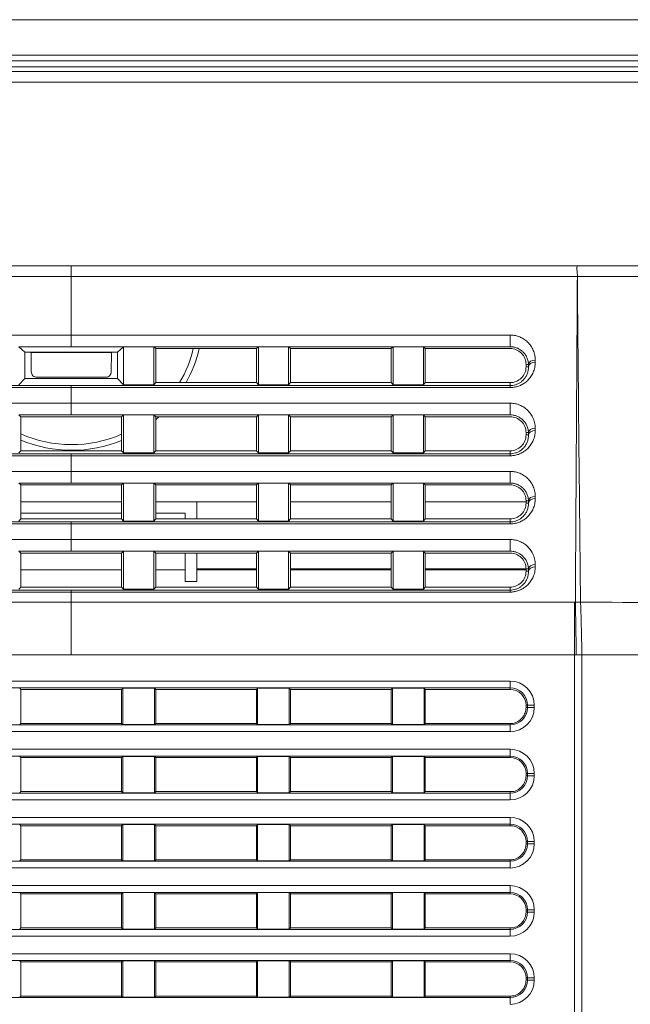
# Model space of a CAD drawing. Header units: millimetres. Extents: x 0 to 437, y 0 to 311.
# Tile 24 of 44: x 91 to 104, y 158 to 179. Entities that reach past the tile are written whole.
import ezdxf

# ---------------------------------------------------------------- set-up
doc = ezdxf.new("R2010")
doc.units = ezdxf.units.MM
for name, color, linetype, lineweight in [('APPARENT', 7, 'Continuous', 0), ('ARETES TANGENTES', 7, 'Continuous', 0), ('DIMENSIONS', 7, 'Continuous', 0)]:
    doc.layers.add(name, color=color, linetype=linetype, lineweight=lineweight)
doc.dimstyles.new('ISO-25', dxfattribs={"dimtxt": 2.5, "dimasz": 2.5, "dimexe": 1.25, "dimexo": 0.625, "dimtad": 1, "dimtxsty": 'Standard', "dimcen": 2.5, "dimadec": 0, "dimazin": 0, "dimtfac": 1, "dimtmove": 0, "dimatfit": 3, "dimfxl": 1, "dimarcsym": 0})

# ---------------------------------------------------------------- blocks, each defined once
blk = doc.blocks.new('D1')
h = blk.add_hatch(color=7)
h.paths.add_polyline_path([(38.317, 176.327), (38.817, 179.327), (39.317, 176.327)], flags=0)
h.paths.add_polyline_path([(39.317, 60.716), (38.817, 57.716), (38.317, 60.716)], flags=0)
at = {"layer": 'DIMENSIONS'}
for p, q in [((62.374, 179.327), (38.817, 179.327)), ((38.817, 176.327), (38.817, 124.459)), ((38.817, 119.873), (38.817, 129.045)), ((38.817, 60.716), (38.817, 124.459)), ((67.733, 57.716), (38.817, 57.716))]:
    blk.add_line(p, q, dxfattribs=at)
for points in [[(38.817, 179.327), (39.317, 176.327), (38.317, 176.327), (38.817, 179.327)], [(38.817, 57.716), (38.317, 60.716), (39.317, 60.716), (38.817, 57.716)]]:
    blk.add_lwpolyline(points, dxfattribs=at)
at = {"layer": 'DIMENSIONS', "char_height": 1.96986, "attachment_point": 5, "rotation": 90}
for s, insert in [('{\\fArial|b0|i0|c0|p0;}', (37.229, 128.693)), ('{\\fArial|b0|i0|c0|p0;486.4}{\\fArial|b0|i0|c0|p0;}', (37.229, 124.459)), ('{\\fArial|b0|i0|c0|p0;}', (37.229, 124.459)), ('{\\fArial|b0|i0|c0|p0;}', (37.229, 124.459)), ('{\\fArial|b0|i0|c0|p0;}', (37.229, 120.226))]:
    blk.add_mtext(s, dxfattribs=dict(at, insert=insert))
blk = doc.blocks.new('D2')
h = blk.add_hatch(color=7)
h.paths.add_polyline_path([(54.59, 187.02), (51.59, 187.52), (54.59, 188.02)], flags=0)
h.paths.add_polyline_path([(129.229, 188.02), (132.229, 187.52), (129.229, 187.02)], flags=0)
at = {"layer": 'DIMENSIONS'}
for p, q in [((51.59, 161.214), (51.59, 187.52)), ((54.59, 187.52), (91.823, 187.52)), ((96.056, 187.52), (86.884, 187.52)), ((129.229, 187.52), (91.823, 187.52)), ((132.229, 161.214), (132.229, 187.52))]:
    blk.add_line(p, q, dxfattribs=at)
for points in [[(51.59, 187.52), (54.59, 188.02), (54.59, 187.02), (51.59, 187.52)], [(132.229, 187.52), (129.229, 187.02), (129.229, 188.02), (132.229, 187.52)]]:
    blk.add_lwpolyline(points, dxfattribs=at)
at = {"layer": 'DIMENSIONS', "char_height": 1.96986, "attachment_point": 5}
for s, insert in [('{\\fArial|b0|i0|c0|p0;322.6}{\\fArial|b0|i0|c0|p0;}', (91.823, 189.107)), ('{\\fArial|b0|i0|c0|p0;}', (87.589, 189.107)), ('{\\fArial|b0|i0|c0|p0;}', (91.823, 189.107)), ('{\\fArial|b0|i0|c0|p0;}', (91.823, 189.107)), ('{\\fArial|b0|i0|c0|p0;}', (96.056, 189.107))]:
    blk.add_mtext(s, dxfattribs=dict(at, insert=insert))
blk = doc.blocks.new('D3')
h = blk.add_hatch(color=7)
h.paths.add_polyline_path([(211.99, 185.104), (208.99, 185.604), (211.99, 186.104)], flags=0)
h.paths.add_polyline_path([(240.209, 186.104), (243.209, 185.604), (240.209, 185.104)], flags=0)
at = {"layer": 'DIMENSIONS'}
for p, q in [((208.99, 170.102), (208.99, 185.604)), ((211.99, 185.604), (225.995, 185.604)), ((230.229, 185.604), (221.056, 185.604)), ((240.209, 185.604), (225.995, 185.604)), ((243.209, 165.348), (243.209, 185.604))]:
    blk.add_line(p, q, dxfattribs=at)
for points in [[(208.99, 185.604), (211.99, 186.104), (211.99, 185.104), (208.99, 185.604)], [(243.209, 185.604), (240.209, 185.104), (240.209, 186.104), (243.209, 185.604)]]:
    blk.add_lwpolyline(points, dxfattribs=at)
at = {"layer": 'DIMENSIONS', "char_height": 1.96986, "attachment_point": 5}
for s, insert in [('{\\fArial|b0|i0|c0|p0;136.9}{\\fArial|b0|i0|c0|p0;}', (225.995, 187.191)), ('{\\fArial|b0|i0|c0|p0;}', (221.762, 187.191)), ('{\\fArial|b0|i0|c0|p0;}', (225.995, 187.191)), ('{\\fArial|b0|i0|c0|p0;}', (225.995, 187.191)), ('{\\fArial|b0|i0|c0|p0;}', (230.229, 187.191))]:
    blk.add_mtext(s, dxfattribs=dict(at, insert=insert))

msp = doc.modelspace()

# ---------------------------------------------------------------- linework, layer by layer
at = {"layer": 'APPARENT'}
for p, q in [((118.887, 178.291), (64.932, 178.291)), ((90.759, 172.13), (90.89, 172.007)), ((93.06, 172.13), (92.929, 172.007)), ((93.06, 172.13), (93.06, 171.293)), ((93.06, 172.13), (93.723, 172.13)), ((93.767, 172.089), (93.723, 172.13)), ((93.723, 171.293), (93.723, 172.13)), ((93.767, 171.339), (93.767, 172.089)), ((93.767, 172.089), (95.981, 172.089)), ((95.981, 172.089), (96.025, 172.13)), ((95.981, 171.339), (95.981, 172.089)), ((96.025, 172.13), (96.687, 172.13)), ((96.025, 172.13), (96.025, 171.293)), ((96.731, 172.089), (96.687, 172.13)), ((96.687, 171.293), (96.687, 172.13)), ((96.731, 171.339), (96.731, 172.089)), ((96.731, 172.089), (98.945, 172.089)), ((98.945, 172.089), (98.989, 172.13)), ((98.945, 171.339), (98.945, 172.089)), ((98.989, 172.13), (98.989, 171.293)), ((98.989, 172.13), (99.652, 172.13)), ((99.695, 172.089), (99.652, 172.13)), ((99.652, 171.293), (99.652, 172.13)), ((99.695, 171.339), (99.695, 172.089)), ((99.695, 172.089), (101.376, 172.089)), ((101.56, 172.089), (101.376, 172.089)), ((91.015, 172.008), (90.89, 172.007)), ((90.89, 171.432), (90.89, 172.007)), ((91.91, 172.009), (91.015, 172.008)), ((92.793, 172), (91.026, 172)), ((91.031, 171.578), (91.026, 172)), ((91.91, 172.009), (92.804, 172.008)), ((92.788, 171.578), (92.793, 172)), ((92.793, 172), (92.802, 172.006)), ((92.804, 172.008), (92.929, 172.007)), ((92.929, 171.432), (92.929, 172.007)), ((101.91, 171.739), (101.91, 171.689)), ((101.963, 171.739), (101.91, 171.739)), ((101.963, 171.689), (101.91, 171.689)), ((90.89, 171.432), (90.759, 171.293)), ((90.89, 171.432), (92.929, 171.432)), ((92.668, 171.459), (91.151, 171.459)), ((92.929, 171.432), (93.06, 171.293)), ((93.723, 171.293), (93.06, 171.293)), ((93.767, 171.339), (93.723, 171.293)), ((95.981, 171.339), (93.767, 171.339)), ((95.981, 171.339), (96.025, 171.293)), ((96.687, 171.293), (96.025, 171.293)), ((96.731, 171.339), (96.687, 171.293)), ((98.945, 171.339), (96.731, 171.339)), ((98.945, 171.339), (98.989, 171.293)), ((99.652, 171.293), (98.989, 171.293)), ((99.695, 171.339), (99.652, 171.293)), ((101.361, 171.339), (99.695, 171.339)), ((101.56, 171.339), (101.361, 171.339)), ((101.56, 171.273), (101.56, 171.339)), ((90.802, 170.589), (90.759, 170.63)), ((93.017, 170.589), (90.802, 170.589)), ((90.802, 169.839), (90.802, 170.589)), ((93.017, 170.589), (93.06, 170.63)), ((93.017, 169.839), (93.017, 170.589)), ((93.06, 170.63), (93.723, 170.63)), ((93.06, 170.63), (93.06, 169.793)), ((93.723, 169.793), (93.723, 170.63)), ((93.767, 170.589), (93.723, 170.63)), ((93.767, 169.839), (93.767, 170.589)), ((93.767, 170.589), (95.981, 170.589)), ((95.981, 170.589), (96.025, 170.63)), ((95.981, 169.839), (95.981, 170.589)), ((96.025, 170.63), (96.687, 170.63)), ((96.025, 170.63), (96.025, 169.793)), ((96.687, 169.793), (96.687, 170.63)), ((96.731, 170.589), (96.687, 170.63)), ((96.731, 169.839), (96.731, 170.589)), ((96.731, 170.589), (98.945, 170.589)), ((98.945, 170.589), (98.989, 170.63)), ((98.945, 169.839), (98.945, 170.589)), ((98.989, 170.63), (99.652, 170.63)), ((98.989, 170.63), (98.989, 169.793)), ((99.695, 170.589), (99.652, 170.63)), ((99.652, 169.793), (99.652, 170.63)), ((99.695, 169.839), (99.695, 170.589)), ((99.695, 170.589), (101.376, 170.589)), ((101.56, 170.589), (101.376, 170.589)), ((101.963, 170.239), (101.91, 170.239)), ((101.91, 170.239), (101.91, 170.189)), ((101.963, 170.189), (101.91, 170.189)), ((90.802, 169.839), (90.759, 169.793)), ((90.802, 169.839), (93.017, 169.839)), ((91.91, 169.73), (91.91, 169.387)), ((93.017, 169.839), (93.06, 169.793)), ((93.723, 169.793), (93.06, 169.793)), ((93.767, 169.839), (93.723, 169.793)), ((95.981, 169.839), (93.767, 169.839)), ((95.981, 169.839), (96.025, 169.793)), ((96.687, 169.793), (96.025, 169.793)), ((96.731, 169.839), (96.687, 169.793)), ((98.945, 169.839), (96.731, 169.839)), ((98.945, 169.839), (98.989, 169.793)), ((99.652, 169.793), (98.989, 169.793)), ((99.695, 169.839), (99.652, 169.793)), ((101.361, 169.839), (99.695, 169.839)), ((101.56, 169.839), (101.361, 169.839)), ((101.56, 169.773), (101.56, 169.839)), ((91.91, 169.387), (91.91, 169.13)), ((90.802, 169.089), (90.759, 169.13)), ((90.802, 168.339), (90.802, 169.089)), ((93.017, 169.089), (90.802, 169.089)), ((93.017, 169.089), (93.06, 169.13)), ((93.017, 168.339), (93.017, 169.089)), ((93.06, 169.13), (93.06, 168.293)), ((93.06, 169.13), (93.723, 169.13)), ((93.767, 169.089), (93.723, 169.13)), ((93.723, 168.293), (93.723, 169.13)), ((93.767, 168.339), (93.767, 169.089)), ((93.767, 169.089), (95.981, 169.089)), ((95.981, 169.089), (96.025, 169.13)), ((95.981, 168.339), (95.981, 169.089)), ((96.025, 169.13), (96.025, 168.293)), ((96.025, 169.13), (96.687, 169.13)), ((96.731, 169.089), (96.687, 169.13)), ((96.687, 168.293), (96.687, 169.13)), ((96.731, 168.339), (96.731, 169.089)), ((96.731, 169.089), (98.945, 169.089)), ((98.945, 169.089), (98.989, 169.13)), ((98.945, 168.339), (98.945, 169.089)), ((98.989, 169.13), (99.652, 169.13)), ((98.989, 169.13), (98.989, 168.293)), ((99.652, 168.293), (99.652, 169.13)), ((99.695, 169.089), (99.652, 169.13)), ((99.695, 168.339), (99.695, 169.089)), ((99.695, 169.089), (101.376, 169.089)), ((101.56, 169.089), (101.376, 169.089)), ((90.802, 168.716), (93.017, 168.716)), ((93.767, 168.716), (95.981, 168.716)), ((94.668, 168.339), (94.668, 168.716)), ((96.731, 168.716), (98.945, 168.716)), ((99.695, 168.716), (101.91, 168.716)), ((101.963, 168.739), (101.91, 168.739)), ((101.91, 168.739), (101.91, 168.689)), ((101.963, 168.689), (101.91, 168.689)), ((93.017, 168.466), (90.802, 168.466)), ((94.418, 168.466), (93.767, 168.466)), ((94.418, 168.339), (94.418, 168.466)), ((90.802, 168.339), (90.759, 168.293)), ((90.802, 168.339), (93.017, 168.339)), ((91.91, 168.273), (91.91, 168.23)), ((91.91, 168.23), (91.91, 167.887)), ((93.017, 168.339), (93.06, 168.293)), ((93.723, 168.293), (93.06, 168.293)), ((93.767, 168.339), (93.723, 168.293)), ((95.981, 168.339), (93.767, 168.339)), ((95.981, 168.339), (96.025, 168.293)), ((96.687, 168.293), (96.025, 168.293)), ((96.731, 168.339), (96.687, 168.293)), ((98.945, 168.339), (96.731, 168.339)), ((98.945, 168.339), (98.989, 168.293)), ((99.652, 168.293), (98.989, 168.293)), ((99.695, 168.339), (99.652, 168.293)), ((101.361, 168.339), (99.695, 168.339)), ((101.56, 168.339), (101.361, 168.339)), ((101.56, 168.273), (101.56, 168.339)), ((91.91, 167.887), (91.91, 167.63)), ((90.802, 167.589), (90.759, 167.63)), ((90.802, 166.839), (90.802, 167.589)), ((93.017, 167.589), (90.802, 167.589)), ((93.017, 167.589), (93.06, 167.63)), ((93.017, 166.839), (93.017, 167.589)), ((93.06, 167.63), (93.723, 167.63)), ((93.06, 167.63), (93.06, 166.793)), ((93.723, 166.793), (93.723, 167.63)), ((93.767, 167.589), (93.723, 167.63)), ((93.767, 166.839), (93.767, 167.589)), ((93.767, 167.589), (95.981, 167.589)), ((94.418, 167.216), (94.418, 167.589)), ((94.668, 167.242), (94.668, 167.589)), ((95.981, 167.589), (96.025, 167.63)), ((95.981, 166.839), (95.981, 167.589)), ((96.025, 167.63), (96.025, 166.793)), ((96.025, 167.63), (96.687, 167.63)), ((96.731, 167.589), (96.687, 167.63)), ((96.687, 166.793), (96.687, 167.63)), ((96.731, 167.589), (98.945, 167.589)), ((96.731, 166.839), (96.731, 167.589)), ((98.945, 167.589), (98.989, 167.63)), ((98.945, 166.839), (98.945, 167.589)), ((98.989, 167.63), (98.989, 166.793)), ((98.989, 167.63), (99.652, 167.63)), ((99.652, 166.793), (99.652, 167.63)), ((99.695, 167.589), (99.652, 167.63)), ((99.695, 167.589), (101.376, 167.589)), ((99.695, 166.839), (99.695, 167.589)), ((101.56, 167.589), (101.376, 167.589)), ((90.802, 167.216), (93.017, 167.216)), ((90.802, 167.216), (93.017, 167.216)), ((93.767, 167.216), (94.418, 167.216)), ((93.767, 167.216), (94.418, 167.216)), ((94.418, 167.216), (94.418, 166.966)), ((94.668, 167.216), (94.668, 167.242)), ((94.668, 167.216), (95.981, 167.216)), ((94.668, 166.966), (94.668, 167.216)), ((94.668, 167.216), (95.981, 167.216)), ((96.731, 167.216), (98.945, 167.216)), ((96.731, 167.216), (98.945, 167.216)), ((99.695, 167.216), (101.91, 167.216)), ((99.695, 167.216), (101.91, 167.216)), ((101.963, 167.239), (101.91, 167.239)), ((101.91, 167.239), (101.91, 167.189)), ((101.963, 167.189), (101.91, 167.189)), ((94.418, 166.966), (94.668, 166.966)), ((90.802, 166.839), (90.759, 166.793)), ((90.802, 166.839), (93.017, 166.839)), ((93.017, 166.839), (93.06, 166.793)), ((93.723, 166.793), (93.06, 166.793)), ((93.767, 166.839), (93.723, 166.793)), ((95.981, 166.839), (93.767, 166.839)), ((95.981, 166.839), (96.025, 166.793)), ((96.687, 166.793), (96.025, 166.793)), ((96.731, 166.839), (96.687, 166.793)), ((98.945, 166.839), (96.731, 166.839)), ((98.945, 166.839), (98.989, 166.793)), ((99.652, 166.793), (98.989, 166.793)), ((99.695, 166.839), (99.652, 166.793)), ((101.361, 166.839), (99.695, 166.839)), ((101.56, 166.839), (101.361, 166.839)), ((101.56, 166.773), (101.56, 166.839)), ((103.142, 144.096), (103.137, 165.348)), ((90.802, 164.589), (90.776, 164.615)), ((93.017, 164.589), (90.802, 164.589)), ((90.802, 164.589), (90.802, 163.839)), ((93.017, 164.589), (93.043, 164.615)), ((93.017, 164.589), (93.017, 163.839)), ((93.74, 164.615), (93.043, 164.615)), ((93.043, 164.615), (93.043, 163.813)), ((93.74, 163.813), (93.74, 164.615)), ((93.767, 164.589), (93.74, 164.615)), ((93.767, 163.839), (93.767, 164.589)), ((93.767, 164.589), (95.981, 164.589)), ((95.981, 164.589), (96.007, 164.615)), ((95.981, 164.589), (95.981, 163.839)), ((96.705, 164.615), (96.007, 164.615)), ((96.007, 164.615), (96.007, 163.813)), ((96.705, 163.813), (96.705, 164.615)), ((96.731, 164.589), (96.705, 164.615)), ((96.731, 164.589), (98.945, 164.589)), ((96.731, 163.839), (96.731, 164.589)), ((98.945, 164.589), (98.971, 164.615)), ((98.945, 164.589), (98.945, 163.839)), ((99.669, 164.615), (98.971, 164.615)), ((98.971, 164.615), (98.971, 163.813)), ((99.669, 163.813), (99.669, 164.615)), ((99.695, 164.589), (99.669, 164.615)), ((99.695, 163.839), (99.695, 164.589)), ((99.695, 164.589), (101.56, 164.589)), ((101.91, 164.239), (101.91, 164.189)), ((90.802, 163.839), (90.776, 163.813)), ((90.802, 163.839), (93.017, 163.839)), ((93.017, 163.839), (93.043, 163.813)), ((93.767, 163.839), (93.74, 163.813)), ((95.981, 163.839), (93.767, 163.839)), ((95.981, 163.839), (96.007, 163.813)), ((96.731, 163.839), (96.705, 163.813)), ((98.945, 163.839), (96.731, 163.839)), ((98.945, 163.839), (98.971, 163.813)), ((99.695, 163.839), (99.669, 163.813)), ((101.56, 163.839), (99.695, 163.839)), ((93.74, 163.813), (93.043, 163.813)), ((96.705, 163.813), (96.007, 163.813)), ((99.669, 163.813), (98.971, 163.813)), ((90.802, 163.089), (90.776, 163.115)), ((90.802, 163.089), (90.802, 162.339)), ((93.017, 163.089), (90.802, 163.089)), ((93.017, 163.089), (93.043, 163.115)), ((93.017, 163.089), (93.017, 162.339)), ((93.74, 163.115), (93.043, 163.115)), ((93.043, 163.115), (93.043, 162.313)), ((93.767, 163.089), (93.74, 163.115)), ((93.74, 162.313), (93.74, 163.115)), ((93.767, 163.089), (95.981, 163.089)), ((93.767, 162.339), (93.767, 163.089)), ((95.981, 163.089), (96.007, 163.115)), ((95.981, 163.089), (95.981, 162.339)), ((96.705, 163.115), (96.007, 163.115)), ((96.007, 163.115), (96.007, 162.313)), ((96.705, 162.313), (96.705, 163.115)), ((96.731, 163.089), (96.705, 163.115)), ((96.731, 163.089), (98.945, 163.089)), ((96.731, 162.339), (96.731, 163.089)), ((98.945, 163.089), (98.971, 163.115)), ((98.945, 163.089), (98.945, 162.339)), ((98.971, 163.115), (98.971, 162.313)), ((99.669, 163.115), (98.971, 163.115)), ((99.695, 163.089), (99.669, 163.115)), ((99.669, 162.313), (99.669, 163.115)), ((99.695, 163.089), (101.56, 163.089)), ((99.695, 162.339), (99.695, 163.089)), ((101.91, 162.739), (101.91, 162.689)), ((90.802, 162.339), (90.776, 162.313)), ((90.802, 162.339), (93.017, 162.339)), ((93.017, 162.339), (93.043, 162.313)), ((93.74, 162.313), (93.043, 162.313)), ((93.767, 162.339), (93.74, 162.313)), ((95.981, 162.339), (93.767, 162.339)), ((95.981, 162.339), (96.007, 162.313)), ((96.705, 162.313), (96.007, 162.313)), ((96.731, 162.339), (96.705, 162.313)), ((98.945, 162.339), (96.731, 162.339)), ((98.945, 162.339), (98.971, 162.313)), ((99.669, 162.313), (98.971, 162.313)), ((99.695, 162.339), (99.669, 162.313)), ((101.56, 162.339), (99.695, 162.339)), ((90.802, 161.589), (90.776, 161.615)), ((90.802, 161.589), (90.802, 160.839)), ((93.017, 161.589), (90.802, 161.589)), ((93.017, 161.589), (93.043, 161.615)), ((93.017, 161.589), (93.017, 160.839)), ((93.74, 161.615), (93.043, 161.615)), ((93.043, 161.615), (93.043, 160.813)), ((93.74, 160.813), (93.74, 161.615)), ((93.767, 161.589), (93.74, 161.615)), ((93.767, 160.839), (93.767, 161.589)), ((93.767, 161.589), (95.981, 161.589)), ((95.981, 161.589), (96.007, 161.615)), ((95.981, 161.589), (95.981, 160.839)), ((96.007, 161.615), (96.007, 160.813)), ((96.705, 161.615), (96.007, 161.615)), ((96.731, 161.589), (96.705, 161.615)), ((96.705, 160.813), (96.705, 161.615)), ((96.731, 161.589), (98.945, 161.589)), ((96.731, 160.839), (96.731, 161.589)), ((98.945, 161.589), (98.971, 161.615)), ((98.945, 161.589), (98.945, 160.839)), ((99.669, 161.615), (98.971, 161.615)), ((98.971, 161.615), (98.971, 160.813)), ((99.669, 160.813), (99.669, 161.615)), ((99.695, 161.589), (99.669, 161.615)), ((99.695, 161.589), (101.56, 161.589)), ((99.695, 160.839), (99.695, 161.589)), ((101.91, 161.239), (101.91, 161.189)), ((90.802, 160.839), (90.776, 160.813)), ((90.802, 160.839), (93.017, 160.839)), ((93.017, 160.839), (93.043, 160.813)), ((93.74, 160.813), (93.043, 160.813)), ((93.767, 160.839), (93.74, 160.813)), ((95.981, 160.839), (93.767, 160.839)), ((95.981, 160.839), (96.007, 160.813)), ((96.705, 160.813), (96.007, 160.813)), ((96.731, 160.839), (96.705, 160.813)), ((98.945, 160.839), (96.731, 160.839)), ((98.945, 160.839), (98.971, 160.813)), ((99.669, 160.813), (98.971, 160.813)), ((99.695, 160.839), (99.669, 160.813)), ((101.56, 160.839), (99.695, 160.839)), ((90.802, 160.089), (90.776, 160.115)), ((90.802, 160.089), (90.802, 159.339)), ((93.017, 160.089), (90.802, 160.089)), ((93.017, 160.089), (93.043, 160.115)), ((93.017, 160.089), (93.017, 159.339)), ((93.043, 160.115), (93.043, 159.313)), ((93.74, 160.115), (93.043, 160.115)), ((93.767, 160.089), (93.74, 160.115)), ((93.74, 159.313), (93.74, 160.115)), ((93.767, 160.089), (95.981, 160.089)), ((93.767, 159.339), (93.767, 160.089)), ((95.981, 160.089), (96.007, 160.115)), ((95.981, 160.089), (95.981, 159.339)), ((96.705, 160.115), (96.007, 160.115)), ((96.007, 160.115), (96.007, 159.313)), ((96.731, 160.089), (96.705, 160.115)), ((96.705, 159.313), (96.705, 160.115)), ((96.731, 159.339), (96.731, 160.089)), ((96.731, 160.089), (98.945, 160.089)), ((98.945, 160.089), (98.971, 160.115)), ((98.945, 160.089), (98.945, 159.339)), ((98.971, 160.115), (98.971, 159.313)), ((99.669, 160.115), (98.971, 160.115)), ((99.695, 160.089), (99.669, 160.115)), ((99.669, 159.313), (99.669, 160.115)), ((99.695, 159.339), (99.695, 160.089)), ((99.695, 160.089), (101.56, 160.089)), ((101.91, 159.739), (101.91, 159.689)), ((90.802, 159.339), (90.776, 159.313)), ((90.802, 159.339), (93.017, 159.339)), ((93.017, 159.339), (93.043, 159.313)), ((93.74, 159.313), (93.043, 159.313)), ((93.767, 159.339), (93.74, 159.313)), ((95.981, 159.339), (93.767, 159.339)), ((95.981, 159.339), (96.007, 159.313)), ((96.705, 159.313), (96.007, 159.313)), ((96.731, 159.339), (96.705, 159.313)), ((98.945, 159.339), (96.731, 159.339)), ((98.945, 159.339), (98.971, 159.313)), ((99.669, 159.313), (98.971, 159.313)), ((99.695, 159.339), (99.669, 159.313)), ((101.56, 159.339), (99.695, 159.339)), ((90.802, 158.589), (90.776, 158.615)), ((90.802, 158.589), (90.802, 157.839)), ((93.017, 158.589), (90.802, 158.589)), ((93.017, 158.589), (93.043, 158.615)), ((93.017, 158.589), (93.017, 157.839)), ((93.74, 158.615), (93.043, 158.615)), ((93.043, 158.615), (93.043, 157.813)), ((93.74, 157.813), (93.74, 158.615)), ((93.767, 158.589), (93.74, 158.615)), ((93.767, 158.589), (95.981, 158.589)), ((93.767, 157.839), (93.767, 158.589)), ((95.981, 158.589), (96.007, 158.615)), ((95.981, 158.589), (95.981, 157.839)), ((96.705, 158.615), (96.007, 158.615)), ((96.007, 158.615), (96.007, 157.813)), ((96.731, 158.589), (96.705, 158.615)), ((96.705, 157.813), (96.705, 158.615)), ((96.731, 157.839), (96.731, 158.589)), ((96.731, 158.589), (98.945, 158.589)), ((98.945, 158.589), (98.971, 158.615)), ((98.945, 158.589), (98.945, 157.839)), ((98.971, 158.615), (98.971, 157.813)), ((99.669, 158.615), (98.971, 158.615)), ((99.695, 158.589), (99.669, 158.615)), ((99.669, 157.813), (99.669, 158.615)), ((99.695, 158.589), (101.56, 158.589)), ((99.695, 157.839), (99.695, 158.589)), ((101.91, 158.239), (101.91, 158.189)), ((90.802, 157.839), (90.776, 157.813)), ((90.802, 157.839), (93.017, 157.839)), ((93.017, 157.839), (93.043, 157.813)), ((93.74, 157.813), (93.043, 157.813)), ((93.767, 157.839), (93.74, 157.813)), ((95.981, 157.839), (93.767, 157.839)), ((95.981, 157.839), (96.007, 157.813)), ((96.705, 157.813), (96.007, 157.813)), ((96.731, 157.839), (96.705, 157.813)), ((98.945, 157.839), (96.731, 157.839)), ((98.945, 157.839), (98.971, 157.813)), ((99.669, 157.813), (98.971, 157.813)), ((99.695, 157.839), (99.669, 157.813)), ((101.56, 157.839), (99.695, 157.839))]:
    msp.add_line(p, q, dxfattribs=at)
for centre, radius, start, end in [((91.918, 172.725), 2.75, 329.7381, 346.6307), ((91.918, 172.725), 2.875, 331.1811, 347.2221), ((91.918, 172.725), 2.875, 310.0152, 312.02), ((91.918, 172.725), 2.75, 246.0647, 293.5463), ((91.918, 172.725), 2.875, 247.1658, 292.4651), ((101.56, 164.239), 0.35, 0, 90), ((101.56, 162.739), 0.35, 0, 90), ((101.56, 161.239), 0.35, 0, 90), ((101.56, 159.739), 0.35, 0, 90), ((101.56, 158.239), 0.35, 0, 90)]:
    msp.add_arc(centre, radius, start, end, dxfattribs=at)
for points in [[(103.038, 173.676), (103.039, 173.706), (103.039, 173.764), (103.022, 173.842), (103.031, 173.889), (103.038, 173.911)], [(101.963, 171.739), (101.962, 171.772), (101.953, 171.833), (101.922, 171.913), (101.877, 171.98), (101.823, 172.036), (101.761, 172.08), (101.693, 172.11), (101.624, 172.127), (101.581, 172.13), (101.56, 172.13)], [(101.56, 172.089), (101.651, 172.089), (101.834, 172.013), (101.91, 171.831), (101.91, 171.739)], [(91.026, 172), (91.022, 172.003), (91.018, 172.004), (91.015, 172.008)], [(101.56, 171.273), (101.579, 171.273), (101.618, 171.276), (101.68, 171.29), (101.742, 171.315), (101.801, 171.351), (101.854, 171.399), (101.9, 171.457), (101.936, 171.525), (101.958, 171.601), (101.964, 171.659), (101.963, 171.689)], [(101.91, 171.689), (101.91, 171.598), (101.834, 171.415), (101.651, 171.339), (101.56, 171.339)], [(91.031, 171.578), (91.031, 171.561), (91.038, 171.529), (91.065, 171.49), (91.106, 171.464), (91.135, 171.459), (91.151, 171.459)], [(92.788, 171.578), (92.788, 171.543), (92.761, 171.492), (92.713, 171.459), (92.668, 171.459)], [(101.963, 170.239), (101.962, 170.272), (101.953, 170.333), (101.922, 170.413), (101.877, 170.48), (101.823, 170.536), (101.761, 170.58), (101.693, 170.61), (101.624, 170.627), (101.581, 170.63), (101.56, 170.63)], [(101.56, 170.589), (101.651, 170.589), (101.834, 170.513), (101.91, 170.331), (101.91, 170.239)], [(101.56, 169.773), (101.579, 169.773), (101.618, 169.776), (101.68, 169.79), (101.742, 169.815), (101.801, 169.851), (101.854, 169.899), (101.9, 169.957), (101.936, 170.025), (101.958, 170.101), (101.964, 170.159), (101.963, 170.189)], [(101.91, 170.189), (101.91, 170.098), (101.834, 169.915), (101.651, 169.839), (101.56, 169.839)], [(101.963, 168.739), (101.962, 168.772), (101.953, 168.833), (101.922, 168.913), (101.877, 168.98), (101.823, 169.036), (101.761, 169.08), (101.693, 169.11), (101.624, 169.127), (101.581, 169.13), (101.56, 169.13)], [(101.56, 169.089), (101.651, 169.089), (101.834, 169.013), (101.91, 168.831), (101.91, 168.739)], [(101.56, 168.273), (101.579, 168.273), (101.618, 168.276), (101.68, 168.29), (101.742, 168.315), (101.801, 168.351), (101.854, 168.399), (101.9, 168.457), (101.936, 168.525), (101.958, 168.601), (101.964, 168.659), (101.963, 168.689)], [(101.91, 168.689), (101.91, 168.598), (101.834, 168.415), (101.651, 168.339), (101.56, 168.339)], [(101.963, 167.239), (101.962, 167.272), (101.953, 167.333), (101.922, 167.413), (101.877, 167.48), (101.823, 167.536), (101.761, 167.58), (101.693, 167.61), (101.624, 167.627), (101.581, 167.63), (101.56, 167.63)], [(101.56, 167.589), (101.651, 167.589), (101.834, 167.513), (101.91, 167.331), (101.91, 167.239)], [(101.91, 167.189), (101.91, 167.098), (101.834, 166.915), (101.651, 166.839), (101.56, 166.839)], [(101.56, 166.773), (101.579, 166.773), (101.618, 166.776), (101.68, 166.79), (101.742, 166.815), (101.801, 166.851), (101.854, 166.899), (101.9, 166.957), (101.936, 167.025), (101.958, 167.101), (101.964, 167.159), (101.963, 167.189)], [(103.108, 166.506), (103.113, 166.405), (103.123, 166.177), (103.127, 165.777), (103.138, 165.491), (103.137, 165.348)], [(101.91, 164.189), (101.91, 164.149), (101.896, 164.073), (101.841, 163.968), (101.75, 163.893), (101.687, 163.853), (101.644, 163.842)], [(101.644, 163.842), (101.629, 163.842), (101.604, 163.838), (101.574, 163.839), (101.56, 163.839)], [(101.91, 162.689), (101.91, 162.649), (101.896, 162.573), (101.841, 162.468), (101.75, 162.393), (101.687, 162.353), (101.644, 162.342)], [(101.56, 162.339), (101.589, 162.339), (101.615, 162.342), (101.644, 162.342)], [(101.91, 161.189), (101.91, 161.149), (101.896, 161.073), (101.841, 160.968), (101.75, 160.893), (101.687, 160.853), (101.644, 160.842)], [(101.56, 160.839), (101.589, 160.839), (101.615, 160.842), (101.644, 160.842)], [(101.91, 159.689), (101.91, 159.649), (101.896, 159.573), (101.841, 159.468), (101.75, 159.393), (101.687, 159.353), (101.644, 159.342)], [(101.56, 159.339), (101.589, 159.339), (101.615, 159.342), (101.644, 159.342)], [(101.91, 158.189), (101.91, 158.149), (101.896, 158.073), (101.841, 157.968), (101.75, 157.893), (101.687, 157.853), (101.644, 157.842)], [(101.56, 157.839), (101.589, 157.839), (101.615, 157.842), (101.644, 157.842)]]:
    msp.add_open_spline(points, degree=3, dxfattribs=at)
at = {"layer": 'ARETES TANGENTES'}
for p, q in [((121.445, 179.326), (62.374, 179.326)), ((64.932, 178.548), (118.887, 178.548)), ((118.887, 178.423), (64.932, 178.423)), ((62.41, 178.184), (121.41, 178.184)), ((121.41, 177.955), (62.41, 177.955)), ((91.91, 173.911), (80.781, 173.911)), ((91.91, 173.911), (103.038, 173.911)), ((91.91, 173.676), (91.91, 173.911)), ((91.91, 173.676), (80.781, 173.676)), ((91.91, 173.676), (91.91, 172.387)), ((91.91, 173.676), (103.038, 173.676)), ((82.26, 172.387), (91.91, 172.387)), ((91.91, 172.387), (91.91, 172.329)), ((101.56, 172.387), (91.91, 172.387)), ((91.91, 172.329), (91.91, 172.261)), ((101.56, 172.387), (101.56, 172.13)), ((91.91, 172.261), (91.91, 172.197)), ((91.91, 172.197), (91.91, 172.15)), ((91.91, 172.15), (91.91, 172.13)), ((101.963, 171.689), (101.963, 171.739)), ((102.112, 171.787), (102.112, 171.837)), ((91.91, 171.273), (82.26, 171.273)), ((91.91, 171.23), (82.26, 171.23)), ((91.91, 171.273), (91.91, 171.23)), ((91.91, 171.273), (101.56, 171.273)), ((91.91, 171.23), (101.56, 171.23)), ((91.91, 171.23), (91.91, 170.887)), ((101.56, 171.23), (101.56, 171.273)), ((82.26, 170.887), (91.91, 170.887)), ((91.91, 170.887), (91.91, 170.63)), ((101.56, 170.887), (91.91, 170.887)), ((101.56, 170.887), (101.56, 170.63)), ((102.112, 170.287), (102.112, 170.337)), ((101.963, 170.189), (101.963, 170.239)), ((91.91, 169.773), (82.26, 169.773)), ((91.91, 169.73), (82.26, 169.73)), ((91.91, 169.773), (101.56, 169.773)), ((91.91, 169.773), (91.91, 169.73)), ((91.91, 169.73), (101.56, 169.73)), ((101.56, 169.73), (101.56, 169.773)), ((82.26, 169.387), (91.91, 169.387)), ((101.56, 169.387), (91.91, 169.387)), ((101.56, 169.387), (101.56, 169.13)), ((102.112, 168.787), (102.112, 168.837)), ((101.963, 168.689), (101.963, 168.739)), ((91.91, 168.273), (82.26, 168.273)), ((91.91, 168.23), (82.26, 168.23)), ((91.91, 168.273), (101.56, 168.273)), ((91.91, 168.23), (101.56, 168.23)), ((101.56, 168.23), (101.56, 168.273)), ((82.26, 167.887), (91.91, 167.887)), ((101.56, 167.887), (91.91, 167.887)), ((101.56, 167.887), (101.56, 167.63)), ((102.112, 167.287), (102.112, 167.337)), ((94.668, 167.242), (95.981, 167.242)), ((96.731, 167.242), (98.945, 167.242)), ((99.695, 167.242), (101.91, 167.242)), ((101.963, 167.189), (101.963, 167.239)), ((91.91, 166.773), (82.26, 166.773)), ((91.91, 166.73), (82.26, 166.73)), ((91.91, 166.773), (101.56, 166.773)), ((91.91, 166.773), (91.91, 166.73)), ((91.91, 166.73), (101.56, 166.73)), ((91.91, 166.73), (91.91, 166.506)), ((101.56, 166.73), (101.56, 166.773)), ((80.847, 166.506), (91.91, 166.506)), ((91.91, 166.506), (91.91, 165.348)), ((102.972, 166.506), (91.91, 166.506)), ((102.994, 166.506), (102.972, 166.506)), ((102.972, 166.506), (102.972, 165.348)), ((80.847, 165.348), (91.91, 165.348)), ((102.972, 165.348), (91.91, 165.348)), ((102.972, 144.096), (102.972, 165.348)), ((103.015, 165.348), (102.972, 165.348)), ((82.26, 164.771), (101.56, 164.771)), ((101.56, 164.771), (101.56, 164.621)), ((101.56, 164.621), (82.26, 164.621)), ((101.56, 164.621), (101.56, 164.589)), ((101.941, 164.239), (101.91, 164.239)), ((101.941, 164.189), (101.91, 164.189)), ((102.091, 164.239), (101.941, 164.239)), ((101.941, 164.189), (101.941, 164.239)), ((102.091, 164.189), (101.941, 164.189)), ((102.091, 164.189), (102.091, 164.239)), ((101.56, 163.807), (101.56, 163.839)), ((82.26, 163.807), (101.56, 163.807)), ((101.56, 163.658), (82.26, 163.658)), ((101.56, 163.658), (101.56, 163.807)), ((82.26, 163.271), (101.56, 163.271)), ((101.56, 163.271), (101.56, 163.121)), ((101.56, 163.121), (82.26, 163.121)), ((101.56, 163.121), (101.56, 163.089)), ((101.941, 162.739), (101.91, 162.739)), ((102.091, 162.739), (101.941, 162.739)), ((101.941, 162.689), (101.941, 162.739)), ((102.091, 162.689), (102.091, 162.739)), ((101.941, 162.689), (101.91, 162.689)), ((102.091, 162.689), (101.941, 162.689)), ((82.26, 162.307), (101.56, 162.307)), ((101.56, 162.307), (101.56, 162.339)), ((101.56, 162.158), (101.56, 162.307)), ((101.56, 162.158), (82.26, 162.158)), ((82.26, 161.771), (101.56, 161.771)), ((101.56, 161.771), (101.56, 161.621)), ((101.56, 161.621), (82.26, 161.621)), ((101.56, 161.621), (101.56, 161.589)), ((101.941, 161.239), (101.91, 161.239)), ((102.091, 161.239), (101.941, 161.239)), ((101.941, 161.189), (101.941, 161.239)), ((102.091, 161.189), (102.091, 161.239)), ((101.941, 161.189), (101.91, 161.189)), ((102.091, 161.189), (101.941, 161.189)), ((82.26, 160.807), (101.56, 160.807)), ((101.56, 160.807), (101.56, 160.839)), ((101.56, 160.658), (101.56, 160.807)), ((101.56, 160.658), (82.26, 160.658)), ((82.26, 160.271), (101.56, 160.271)), ((101.56, 160.271), (101.56, 160.121)), ((101.56, 160.121), (82.26, 160.121)), ((101.56, 160.121), (101.56, 160.089)), ((101.941, 159.739), (101.91, 159.739)), ((102.091, 159.739), (101.941, 159.739)), ((101.941, 159.689), (101.941, 159.739)), ((102.091, 159.689), (102.091, 159.739)), ((101.941, 159.689), (101.91, 159.689)), ((102.091, 159.689), (101.941, 159.689)), ((82.26, 159.307), (101.56, 159.307)), ((101.56, 159.307), (101.56, 159.339)), ((101.56, 159.158), (101.56, 159.307)), ((101.56, 159.158), (82.26, 159.158)), ((82.26, 158.771), (101.56, 158.771)), ((101.56, 158.621), (82.26, 158.621)), ((101.56, 158.771), (101.56, 158.621)), ((101.56, 158.621), (101.56, 158.589)), ((101.941, 158.239), (101.91, 158.239)), ((101.941, 158.189), (101.91, 158.189)), ((101.941, 158.189), (101.941, 158.239)), ((102.091, 158.239), (101.941, 158.239)), ((102.091, 158.189), (101.941, 158.189)), ((102.091, 158.189), (102.091, 158.239)), ((82.26, 157.807), (101.56, 157.807)), ((101.56, 157.807), (101.56, 157.839)), ((101.56, 157.658), (101.56, 157.807))]:
    msp.add_line(p, q, dxfattribs=at)
for centre, radius, start, end in [((101.56, 164.239), 0.532, 0, 90), ((101.56, 164.239), 0.382, 0, 90), ((101.56, 164.189), 0.382, 270, 0), ((101.56, 164.189), 0.532, 270, 0), ((101.56, 162.739), 0.532, 0, 90), ((101.56, 162.739), 0.382, 0, 90), ((101.56, 162.689), 0.382, 270, 0), ((101.56, 162.689), 0.532, 270, 0), ((101.56, 161.239), 0.532, 0, 90), ((101.56, 161.239), 0.382, 0, 90), ((101.56, 161.189), 0.532, 270, 0), ((101.56, 161.189), 0.382, 270, 0), ((101.56, 159.739), 0.532, 0, 90), ((101.56, 159.739), 0.382, 0, 90), ((101.56, 159.689), 0.532, 270, 360), ((101.56, 159.689), 0.382, 270, 0), ((101.56, 158.239), 0.532, 0, 90), ((101.56, 158.239), 0.382, 0, 90), ((101.56, 158.189), 0.382, 270, 0), ((101.56, 158.189), 0.532, 270, 360)]:
    msp.add_arc(centre, radius, start, end, dxfattribs=at)
for centre, major_axis, ratio, start_param, end_param in [((102.112, 171.73), (-0.15, 0), 0.712926, -1.570792, -0.087016), ((102.112, 171.68), (-0.15, 0), 0.712926, -1.570796, -0.086994), ((102.112, 170.23), (-0.15, 0), 0.712926, -1.570792, -0.087016), ((102.112, 170.18), (-0.15, 0), 0.712926, -1.570796, -0.086994), ((102.112, 168.73), (-0.15, 0), 0.712926, -1.570792, -0.087016), ((102.112, 168.68), (-0.15, 0), 0.712926, -1.570796, -0.086994), ((102.112, 167.23), (-0.15, 0), 0.712926, -1.570792, -0.087016), ((102.112, 167.18), (-0.15, 0), 0.712926, -1.570796, -0.086994), ((102.994, 165.348), (-0.021, 1.625), 0.013101, -1.570965, -0.777218)]:
    msp.add_ellipse(centre, major_axis=major_axis, ratio=ratio, start_param=start_param, end_param=end_param, dxfattribs=at)
for points in [[(103.038, 173.911), (109.148, 173.915), (115.258, 173.919), (121.368, 173.924)], [(103.038, 173.676), (103.033, 172.869), (103.024, 171.262), (103.009, 168.872), (102.999, 167.292), (102.994, 166.506)], [(103.038, 173.676), (104.904, 173.671), (108.817, 173.66), (114.967, 173.643), (119.243, 173.631), (121.369, 173.624)], [(103.038, 173.676), (103.045, 172.869), (103.06, 171.262), (103.083, 168.872), (103.1, 167.292), (103.108, 166.506)], [(102.112, 171.837), (102.112, 171.882), (102.102, 171.966), (102.061, 172.078), (102.001, 172.173), (101.927, 172.252), (101.841, 172.314), (101.747, 172.358), (101.65, 172.382), (101.589, 172.387), (101.56, 172.387)], [(90.759, 172.13), (90.949, 172.13), (91.331, 172.13), (91.716, 172.13), (91.91, 172.13)], [(93.06, 172.13), (92.87, 172.13), (92.488, 172.13), (92.103, 172.13), (91.91, 172.13)], [(96.025, 172.13), (95.647, 172.13), (94.885, 172.13), (94.112, 172.13), (93.723, 172.13)], [(98.989, 172.13), (98.611, 172.13), (97.85, 172.13), (97.077, 172.13), (96.687, 172.13)], [(101.56, 172.13), (101.246, 172.13), (100.614, 172.13), (99.974, 172.13), (99.652, 172.13)], [(101.56, 171.23), (101.585, 171.23), (101.638, 171.234), (101.722, 171.252), (101.806, 171.285), (101.885, 171.334), (101.958, 171.397), (102.02, 171.474), (102.07, 171.564), (102.104, 171.668), (102.112, 171.746), (102.112, 171.787)], [(102.112, 170.337), (102.112, 170.382), (102.102, 170.466), (102.061, 170.578), (102.001, 170.673), (101.927, 170.752), (101.841, 170.814), (101.747, 170.858), (101.65, 170.882), (101.589, 170.887), (101.56, 170.887)], [(90.759, 170.63), (90.95, 170.63), (91.333, 170.63), (91.717, 170.63), (91.91, 170.63)], [(93.06, 170.63), (92.869, 170.63), (92.486, 170.63), (92.102, 170.63), (91.91, 170.63)], [(96.025, 170.63), (95.643, 170.63), (94.878, 170.63), (94.109, 170.63), (93.723, 170.63)], [(98.989, 170.63), (98.608, 170.63), (97.843, 170.63), (97.073, 170.63), (96.687, 170.63)], [(101.56, 170.63), (101.243, 170.63), (100.609, 170.63), (99.971, 170.63), (99.652, 170.63)], [(101.56, 169.73), (101.585, 169.73), (101.638, 169.734), (101.722, 169.752), (101.806, 169.785), (101.885, 169.834), (101.958, 169.897), (102.02, 169.974), (102.07, 170.064), (102.104, 170.168), (102.112, 170.246), (102.112, 170.287)], [(102.112, 168.837), (102.112, 168.882), (102.102, 168.966), (102.061, 169.078), (102.001, 169.173), (101.927, 169.252), (101.841, 169.314), (101.747, 169.358), (101.65, 169.382), (101.589, 169.387), (101.56, 169.387)], [(90.759, 169.13), (90.951, 169.13), (91.334, 169.13), (91.718, 169.13), (91.91, 169.13)], [(93.06, 169.13), (92.869, 169.13), (92.485, 169.13), (92.101, 169.13), (91.91, 169.13)], [(96.025, 169.13), (95.641, 169.13), (94.874, 169.13), (94.107, 169.13), (93.723, 169.13)], [(98.989, 169.13), (98.605, 169.13), (97.838, 169.13), (97.071, 169.13), (96.687, 169.13)], [(101.56, 169.13), (101.242, 169.13), (100.606, 169.13), (99.97, 169.13), (99.652, 169.13)], [(101.56, 168.23), (101.585, 168.23), (101.638, 168.234), (101.722, 168.252), (101.806, 168.285), (101.885, 168.334), (101.958, 168.397), (102.02, 168.474), (102.07, 168.564), (102.104, 168.668), (102.112, 168.746), (102.112, 168.787)], [(102.112, 167.337), (102.112, 167.382), (102.102, 167.466), (102.061, 167.578), (102.001, 167.673), (101.927, 167.752), (101.841, 167.814), (101.747, 167.858), (101.65, 167.882), (101.589, 167.887), (101.56, 167.887)], [(90.759, 167.63), (90.95, 167.63), (91.333, 167.63), (91.717, 167.63), (91.91, 167.63)], [(93.06, 167.63), (92.869, 167.63), (92.486, 167.63), (92.102, 167.63), (91.91, 167.63)], [(96.025, 167.63), (95.643, 167.63), (94.877, 167.63), (94.108, 167.63), (93.723, 167.63)], [(98.989, 167.63), (98.607, 167.63), (97.841, 167.63), (97.073, 167.63), (96.687, 167.63)], [(101.56, 167.63), (101.243, 167.63), (100.608, 167.63), (99.971, 167.63), (99.652, 167.63)], [(101.56, 166.73), (101.585, 166.73), (101.638, 166.734), (101.722, 166.752), (101.806, 166.785), (101.885, 166.834), (101.958, 166.897), (102.02, 166.974), (102.07, 167.064), (102.104, 167.168), (102.112, 167.246), (102.112, 167.287)], [(103.108, 166.506), (103.096, 166.506), (103.07, 166.506), (103.032, 166.506), (103.006, 166.506), (102.994, 166.506)], [(118.296, 166.461), (115.623, 166.47), (110.508, 166.486), (105.578, 166.5), (103.108, 166.506)], [(103.137, 165.348), (103.119, 165.348), (103.094, 165.348), (103.052, 165.348), (103.027, 165.348), (103.015, 165.348)], [(118.32, 165.382), (116.567, 165.378), (113.105, 165.37), (108.053, 165.358), (104.758, 165.351), (103.137, 165.348)]]:
    msp.add_open_spline(points, degree=3, dxfattribs=at)

# ---------------------------------------------------------------- dimensions: what is measured, and where the dimension line sits
at = {"layer": 'DIMENSIONS'}
dim = msp.add_linear_dim(base=(0, 0), p1=(51.59, 161.214), p2=(132.229, 161.214), dimstyle='ISO-25', override={"dimtxt": 2.499554, "dimtad": 1, "dimdec": 1, "dimzin": 0, "dimse1": 0, "dimse2": 0, "dimsd1": 0, "dimsd2": 0, "dimadec": 1, "dimazin": 0, "dimtol": 0, "dimlim": 0, "dimtp": 0, "dimtm": 0, "dimtdec": 1}, dxfattribs=at)
dim.commit()
dim.dimension.update_dxf_attribs({"geometry": 'D2', "text_midpoint": (183.743, 311.073)})
for p1, p2, angle, picture, middle, turn in [((208.99, 170.102), (243.209, 165.348), 180, 'D3', (436.576, 309.157), 180), ((62.374, 179.327), (67.733, 57.716), 270, 'D1', (129.15, 246.425), 270)]:
    dim = msp.add_linear_dim(base=(0, 0), p1=p1, p2=p2, angle=angle, dimstyle='ISO-25', override={"dimtxt": 2.499554, "dimtad": 1, "dimdec": 1, "dimzin": 0, "dimse1": 0, "dimse2": 0, "dimsd1": 0, "dimsd2": 0, "dimadec": 1, "dimazin": 0, "dimtol": 0, "dimlim": 0, "dimtp": 0, "dimtm": 0, "dimtdec": 1}, dxfattribs=at)
    dim.commit()
    dim.dimension.update_dxf_attribs({"geometry": picture, "text_midpoint": middle, "text_rotation": turn})

doc.saveas('drawing.dxf')
